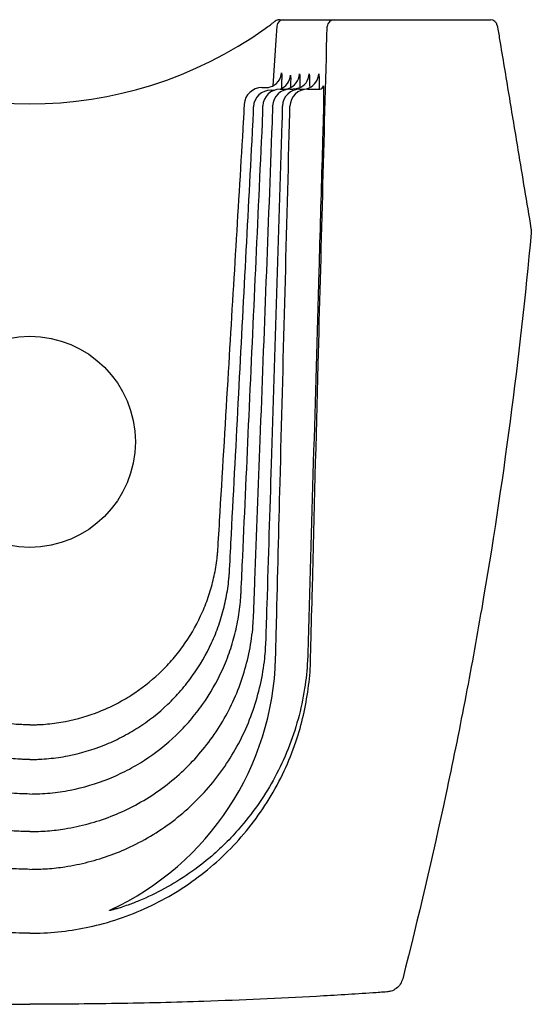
# Model space of a CAD drawing. Header units: millimetres. Extents: x 3704.645 to 3704.93, y 2460.37 to 2460.65.
import ezdxf

# ---------------------------------------------------------------- set-up
doc = ezdxf.new("R2010")
doc.units = ezdxf.units.MM
doc.layers.add('SANINDUSA', color=3, linetype='Continuous')

msp = doc.modelspace()

# ---------------------------------------------------------------- linework, layer by layer
at = {"layer": 'SANINDUSA'}
for p, q in [((3704.859804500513, 2460.64980802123), (3704.874124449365, 2460.64980802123)), ((3704.874124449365, 2460.64980802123), (3704.918449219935, 2460.64980802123)), ((3704.859129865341, 2460.634717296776), (3704.859141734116, 2460.63471746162)), ((3704.861670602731, 2460.634067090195), (3704.861682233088, 2460.634067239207)), ((3704.864256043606, 2460.634373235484), (3704.864266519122, 2460.634373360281)), ((3704.853568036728, 2460.630492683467), (3704.85465139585, 2460.630492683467)), ((3704.856179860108, 2460.629808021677), (3704.857189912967, 2460.629808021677)), ((3704.858830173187, 2460.630082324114), (3704.859772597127, 2460.630082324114)), ((3704.861624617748, 2460.630082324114), (3704.862500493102, 2460.630082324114)), ((3704.864400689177, 2460.630082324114), (3704.865215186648, 2460.630082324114)), ((3704.86655853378, 2460.630082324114), (3704.870011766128, 2460.630082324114)), ((3704.871011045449, 2460.631052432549), (3704.871032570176, 2460.630852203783)), ((3704.841129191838, 2460.4998366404), (3704.841129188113, 2460.499836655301)), ((3704.854760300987, 2460.473533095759), (3704.854760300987, 2460.47353311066)), ((3704.81043521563, 2460.396688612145), (3704.811402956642, 2460.397193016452))]:
    msp.add_line(p, q, dxfattribs=at)
at = {"layer": 'SANINDUSA', "flags": 128}
for points in [[(3704.857809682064, 2460.647944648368), (3704.857536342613, 2460.64395399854), (3704.856646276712, 2460.630959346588)], [(3704.85465139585, 2460.630492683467), (3704.855495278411, 2460.630572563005), (3704.855951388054, 2460.63068465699)], [(3704.859772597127, 2460.630082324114), (3704.860624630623, 2460.630163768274), (3704.861118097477, 2460.630288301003)], [(3704.863973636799, 2460.630330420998), (3704.863356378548, 2460.630164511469), (3704.862500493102, 2460.630082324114)]]:
    msp.add_lwpolyline(points, dxfattribs=at)
at = {"layer": 'SANINDUSA'}
msp.add_circle((3704.787669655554, 2460.52980802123), 0.03, dxfattribs=at)
for centre, radius, start, end in [((3704.858571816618, 2460.64780802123), 0.00200000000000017, 90, 127.300934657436), ((3704.859804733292, 2460.64780831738), 0.001999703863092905, 90.00666961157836, 176.0907942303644), ((3704.874124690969, 2460.64780828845), 0.001999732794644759, 90.00692239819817, 178.3733128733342), ((3704.918449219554, 2460.647808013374), 0.002000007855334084, 9.386840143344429, 89.99998908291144), ((3704.787669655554, 2460.740877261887), 0.1150000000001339, 234.47800256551, 305.52199743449), ((3704.854650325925, 2460.63499226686), 0.004499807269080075, 286.8063145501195, 356.4987424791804), ((3704.857188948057, 2460.634307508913), 0.004499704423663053, 290.0904674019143, 356.9391344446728), ((3704.859771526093, 2460.634581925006), 0.004499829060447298, 287.4125291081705, 357.3434187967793), ((3704.862499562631, 2460.634581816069), 0.004499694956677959, 289.1228207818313, 357.7443688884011), ((3704.865214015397, 2460.634581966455), 0.004499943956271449, 293.0565329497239, 358.1114883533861), ((3704.853568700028, 2460.625493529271), 0.004999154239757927, 90.00760214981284, 176.5026677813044), ((3704.856180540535, 2460.62480883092), 0.004999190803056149, 90.00779837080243, 176.9415839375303), ((3704.858830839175, 2460.625083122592), 0.00499920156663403, 90.00763286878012, 177.347151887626), ((3704.861625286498, 2460.62508309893), 0.004999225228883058, 90.00766449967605, 177.7465465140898), ((3704.86440136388, 2460.625083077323), 0.004999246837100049, 90.00773268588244, 178.1152646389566), ((3704.866558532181, 2460.625082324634), 0.005, 90, 178.4724267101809), ((3704.865215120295, 2460.634580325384), 0.004498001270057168, 270.0008452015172, 293.0517698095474), ((3704.870011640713, 2460.631082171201), 0.0009998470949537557, 270.0071868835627, 358.2955887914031), ((3704.776247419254, 2460.470372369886), 0.08124255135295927, 294.9907293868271, 358.5363702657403), ((3704.810261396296, 2460.397398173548), 0.0007305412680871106, 283.7645326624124, 294.9961276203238)]:
    msp.add_arc(centre, radius, start, end, dxfattribs=at)
for points, knots in [([(3704.854486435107, 2460.647279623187), (3704.855006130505, 2460.647650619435), (3704.855511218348, 2460.64801772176), (3704.856246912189, 2460.648561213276), (3704.856484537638, 2460.648738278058), (3704.85693788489, 2460.649078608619), (3704.857154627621, 2460.649242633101), (3704.857359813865, 2460.64939894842)], [0, 0, 0, 0, 0.500000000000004, 0.500000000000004, 0.750000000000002, 0.750000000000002, 1, 1, 1, 1]), ([(3704.858571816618, 2460.64980802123), (3704.858762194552, 2460.64980802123), (3704.858931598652, 2460.64980802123), (3704.859230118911, 2460.64980802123), (3704.859360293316, 2460.64980802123), (3704.85957137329, 2460.64980802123), (3704.859652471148, 2460.64980802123), (3704.859766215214, 2460.64980802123), (3704.859798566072, 2460.64980802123), (3704.859804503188, 2460.64980802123)], [0, 0, 0, 0, 0.25, 0.25, 0.5, 0.5, 0.75, 0.75, 1, 1, 1, 1]), ([(3704.867402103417, 2460.468152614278), (3704.867436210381, 2460.469482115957), (3704.8676067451, 2460.476129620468), (3704.868325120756, 2460.50404907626), (3704.869433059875, 2460.546631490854), (3704.870838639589, 2460.599888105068), (3704.87169672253, 2460.631872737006), (3704.872125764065, 2460.647865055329)], [0, 0, 0, 0, 0.02219344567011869, 0.1109671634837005, 0.4660621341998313, 0.7330310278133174, 1, 1, 1, 1]), ([(3704.920422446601, 2460.648134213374), (3704.920639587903, 2460.646822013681), (3704.921725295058, 2460.640261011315), (3704.923680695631, 2460.628451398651), (3704.92664962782, 2460.610532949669), (3704.928751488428, 2460.597863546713), (3704.929982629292, 2460.59044258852)], [0, 0, 0, 0, 0.06823261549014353, 0.341163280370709, 0.6140939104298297, 1, 1, 1, 1]), ([(3704.859203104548, 2460.633958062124), (3704.859203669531, 2460.633940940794), (3704.85921074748, 2460.633726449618), (3704.859198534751, 2460.632935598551), (3704.859171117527, 2460.631735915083), (3704.859132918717, 2460.630705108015), (3704.859116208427, 2460.630254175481)], [0, 0, 0, 0, 0.03028478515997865, 0.3793992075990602, 0.7285145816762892, 1, 1, 1, 1]), ([(3704.859141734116, 2460.63471746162), (3704.859158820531, 2460.634683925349), (3704.859191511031, 2460.634619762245), (3704.859199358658, 2460.634171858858), (3704.859203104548, 2460.633958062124)], [0, 0, 0, 0, 0.5226722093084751, 1, 1, 1, 1]), ([(3704.861682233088, 2460.634067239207), (3704.861699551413, 2460.634033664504), (3704.861732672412, 2460.633969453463), (3704.86174387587, 2460.63352130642), (3704.861749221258, 2460.63330748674)], [0, 0, 0, 0, 0.5228805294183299, 1, 1, 1, 1]), ([(3704.861749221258, 2460.63330748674), (3704.861749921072, 2460.633290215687), (3704.861758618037, 2460.633075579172), (3704.861751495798, 2460.63227150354), (3704.861739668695, 2460.631351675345), (3704.861719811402, 2460.630657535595), (3704.861716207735, 2460.630531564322)], [0, 0, 0, 0, 0.03789499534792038, 0.4709411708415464, 0.9039873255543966, 1, 1, 1, 1]), ([(3704.864266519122, 2460.634373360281), (3704.86428400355, 2460.63433980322), (3704.864317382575, 2460.634275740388), (3704.864331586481, 2460.633828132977), (3704.864338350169, 2460.633614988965)], [0, 0, 0, 0, 0.523814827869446, 1, 1, 1, 1]), ([(3704.864338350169, 2460.633614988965), (3704.864339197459, 2460.633597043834), (3704.864349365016, 2460.63338170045), (3704.864347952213, 2460.632579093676), (3704.864341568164, 2460.631610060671), (3704.864325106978, 2460.63085889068), (3704.864321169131, 2460.630679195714)], [0, 0, 0, 0, 0.03779413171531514, 0.4535334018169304, 0.8692742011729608, 1, 1, 1, 1]), ([(3704.866995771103, 2460.63440471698), (3704.867013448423, 2460.63437143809), (3704.867046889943, 2460.634308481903), (3704.86706396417, 2460.633865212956), (3704.867072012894, 2460.633656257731)], [0, 0, 0, 0, 0.528603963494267, 1, 1, 1, 1]), ([(3704.867072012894, 2460.633656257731), (3704.867073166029, 2460.633634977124), (3704.867084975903, 2460.633417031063), (3704.867089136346, 2460.632608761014), (3704.867089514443, 2460.631659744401), (3704.867078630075, 2460.630933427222), (3704.867076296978, 2460.630777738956)], [0, 0, 0, 0, 0.04544548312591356, 0.4654314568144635, 0.8854136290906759, 1, 1, 1, 1]), ([(3704.869711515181, 2460.634433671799), (3704.869729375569, 2460.63440081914), (3704.869762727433, 2460.634339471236), (3704.869782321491, 2460.633902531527), (3704.869791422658, 2460.633699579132)], [0, 0, 0, 0, 0.5355139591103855, 1, 1, 1, 1]), ([(3704.869791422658, 2460.633699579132), (3704.869793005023, 2460.633673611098), (3704.869806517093, 2460.633451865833), (3704.869816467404, 2460.632647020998), (3704.869822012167, 2460.631478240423), (3704.869812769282, 2460.630489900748), (3704.869808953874, 2460.63008191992)], [0, 0, 0, 0, 0.04677651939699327, 0.399432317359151, 0.7520891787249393, 1, 1, 1, 1]), ([(3704.871032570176, 2460.630852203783), (3704.871049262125, 2460.63075963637), (3704.871090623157, 2460.630530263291), (3704.871107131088, 2460.628779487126), (3704.87108408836, 2460.626009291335), (3704.871025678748, 2460.622983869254), (3704.870971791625, 2460.62101849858), (3704.870951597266, 2460.620281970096)], [0, 0, 0, 0, 0.1582739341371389, 0.3921874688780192, 0.6260227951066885, 0.8598509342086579, 1, 1, 1, 1]), ([(3704.848402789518, 2460.620924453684), (3704.848422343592, 2460.621248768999), (3704.848440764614, 2460.621567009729), (3704.848466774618, 2460.622035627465), (3704.848475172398, 2460.622190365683), (3704.848491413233, 2460.62249684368), (3704.848499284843, 2460.622649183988), (3704.848521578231, 2460.623092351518), (3704.848534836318, 2460.623372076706), (3704.848558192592, 2460.623900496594), (3704.848568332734, 2460.62415080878), (3704.848584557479, 2460.624599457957), (3704.848590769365, 2460.624800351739), (3704.848597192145, 2460.625066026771), (3704.848598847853, 2460.625148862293), (3704.848601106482, 2460.625299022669), (3704.848601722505, 2460.6253667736), (3704.848602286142, 2460.625669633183), (3704.848594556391, 2460.625798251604), (3704.848578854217, 2460.625798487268)], [0, 0, 0, 0, 0.1249999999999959, 0.1249999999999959, 0.1874999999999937, 0.1874999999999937, 0.2499999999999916, 0.2499999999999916, 0.3749999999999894, 0.3749999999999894, 0.4999999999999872, 0.4999999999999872, 0.6249999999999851, 0.6249999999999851, 0.6874999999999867, 0.6874999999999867, 0.7499999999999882, 0.7499999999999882, 1, 1, 1, 1]), ([(3704.851049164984, 2460.6201993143), (3704.851066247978, 2460.620523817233), (3704.851082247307, 2460.620842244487), (3704.851104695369, 2460.621311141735), (3704.851111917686, 2460.621465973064), (3704.851125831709, 2460.621772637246), (3704.851132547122, 2460.621925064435), (3704.851151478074, 2460.622368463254), (3704.851162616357, 2460.622648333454), (3704.851181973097, 2460.623177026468), (3704.851190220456, 2460.623427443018), (3704.851203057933, 2460.623876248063), (3704.851207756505, 2460.62407721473), (3704.851212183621, 2460.624342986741), (3704.851213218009, 2460.624425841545), (3704.851214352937, 2460.624576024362), (3704.851214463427, 2460.624643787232), (3704.8512127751, 2460.624946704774), (3704.85120411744, 2460.625075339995), (3704.851188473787, 2460.625075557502)], [0, 0, 0, 0, 0.1250000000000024, 0.1250000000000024, 0.1875000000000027, 0.1875000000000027, 0.2500000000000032, 0.2500000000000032, 0.3750000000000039, 0.3750000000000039, 0.5000000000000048, 0.5000000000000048, 0.6250000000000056, 0.6250000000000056, 0.6875000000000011, 0.6875000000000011, 0.7499999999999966, 0.7499999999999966, 1, 1, 1, 1]), ([(3704.853730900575, 2460.620426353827), (3704.853745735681, 2460.620751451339), (3704.853759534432, 2460.621070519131), (3704.853778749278, 2460.62154044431), (3704.853784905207, 2460.621695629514), (3704.85379670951, 2460.622003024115), (3704.853802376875, 2460.622155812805), (3704.853818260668, 2460.622600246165), (3704.853827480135, 2460.622880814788), (3704.853843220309, 2460.623410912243), (3704.853849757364, 2460.623661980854), (3704.853859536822, 2460.624111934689), (3704.853862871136, 2460.624313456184), (3704.85386550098, 2460.62458000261), (3704.853865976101, 2460.624663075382), (3704.853866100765, 2460.624813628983), (3704.85386575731, 2460.624881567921), (3704.853863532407, 2460.625063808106), (3704.853860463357, 2460.625156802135), (3704.853851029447, 2460.625282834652), (3704.853844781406, 2460.625314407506), (3704.853836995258, 2460.62531450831)], [0, 0, 0, 0, 0.1249999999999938, 0.1249999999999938, 0.1874999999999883, 0.1874999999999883, 0.2499999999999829, 0.2499999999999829, 0.3749999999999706, 0.3749999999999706, 0.4999999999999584, 0.4999999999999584, 0.6249999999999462, 0.6249999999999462, 0.6874999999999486, 0.6874999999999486, 0.749999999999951, 0.749999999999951, 0.8749999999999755, 0.8749999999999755, 1, 1, 1, 1]), ([(3704.856559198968, 2460.62044143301), (3704.8565793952, 2460.621001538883), (3704.856619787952, 2460.622121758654), (3704.85665564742, 2460.623591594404), (3704.856667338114, 2460.624681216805), (3704.856655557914, 2460.625212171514), (3704.85663670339, 2460.625261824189), (3704.85662992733, 2460.625279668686)], [0, 0, 0, 0, 0.2193384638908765, 0.4386800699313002, 0.6579312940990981, 0.8770651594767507, 1, 1, 1, 1]), ([(3704.859366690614, 2460.62047324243), (3704.859376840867, 2460.620793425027), (3704.859386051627, 2460.621107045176), (3704.859402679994, 2460.621721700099), (3704.85941015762, 2460.622025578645), (3704.859422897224, 2460.622605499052), (3704.859428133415, 2460.622879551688), (3704.859436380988, 2460.623396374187), (3704.85943939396, 2460.623640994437), (3704.859442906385, 2460.62407941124), (3704.859443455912, 2460.624275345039), (3704.859442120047, 2460.624620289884), (3704.859440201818, 2460.624768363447), (3704.859434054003, 2460.625004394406), (3704.859429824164, 2460.625094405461), (3704.859418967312, 2460.625216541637), (3704.859412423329, 2460.625247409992), (3704.859404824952, 2460.625247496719)], [0, 0, 0, 0, 0.125, 0.125, 0.25, 0.25, 0.375, 0.375, 0.5, 0.5, 0.625, 0.625, 0.75, 0.75, 0.875, 0.875, 1, 1, 1, 1]), ([(3704.861429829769, 2460.620319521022), (3704.86144477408, 2460.620880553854), (3704.861474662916, 2460.622002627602), (3704.861514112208, 2460.623483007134), (3704.861543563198, 2460.6245875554), (3704.86155834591, 2460.625142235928), (3704.861559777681, 2460.625195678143), (3704.861560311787, 2460.625215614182)], [0, 0, 0, 0, 0.217678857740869, 0.4353608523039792, 0.6529959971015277, 0.8705539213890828, 0.9999999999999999, 0.9999999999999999, 0.9999999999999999, 0.9999999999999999]), ([(3704.84112919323, 2460.499836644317), (3704.841328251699, 2460.503162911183), (3704.841527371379, 2460.506489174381), (3704.841726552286, 2460.509815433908), (3704.84252327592, 2460.52312047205), (3704.843320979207, 2460.536425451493), (3704.844119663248, 2460.549730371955), (3704.845544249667, 2460.573461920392), (3704.846971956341, 2460.597193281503), (3704.848402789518, 2460.620924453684)], [5.762873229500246e-11, 5.762873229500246e-11, 5.762873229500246e-11, 5.762873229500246e-11, 0.01000000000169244, 0.01000000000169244, 0.01000000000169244, 0.05000000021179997, 0.05000000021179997, 0.05000000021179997, 0.1213466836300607, 0.1213466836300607, 0.1213466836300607, 0.1213466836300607]), ([(3704.844406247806, 2460.493500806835), (3704.844580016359, 2460.496828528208), (3704.844753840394, 2460.50015624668), (3704.844927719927, 2460.503483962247), (3704.845623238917, 2460.516794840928), (3704.846319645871, 2460.530105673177), (3704.847016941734, 2460.543416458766), (3704.848357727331, 2460.569010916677), (3704.849701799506, 2460.594605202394), (3704.851049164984, 2460.6201993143)], [1.230925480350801e-08, 1.230925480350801e-08, 1.230925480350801e-08, 1.230925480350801e-08, 0.01000000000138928, 0.01000000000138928, 0.01000000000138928, 0.05000000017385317, 0.05000000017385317, 0.05000000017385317, 0.1269134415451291, 0.1269134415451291, 0.1269134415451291, 0.1269134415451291]), ([(3704.847675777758, 2460.487188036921), (3704.847826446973, 2460.490517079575), (3704.847977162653, 2460.493846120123), (3704.848127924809, 2460.497175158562), (3704.848730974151, 2460.51049132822), (3704.849334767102, 2460.523807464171), (3704.849939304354, 2460.53712356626), (3704.850569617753, 2460.551007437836), (3704.851200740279, 2460.564891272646), (3704.851832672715, 2460.578775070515), (3704.85246460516, 2460.592658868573), (3704.853097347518, 2460.606542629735), (3704.853730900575, 2460.620426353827)], [1.192455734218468e-08, 1.192455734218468e-08, 1.192455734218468e-08, 1.192455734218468e-08, 0.0100000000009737, 0.0100000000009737, 0.0100000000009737, 0.0500000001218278, 0.0500000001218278, 0.0500000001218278, 0.09170551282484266, 0.09170551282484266, 0.09170551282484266, 0.133411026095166, 0.133411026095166, 0.133411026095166, 0.133411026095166]), ([(3704.851212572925, 2460.480367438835), (3704.851338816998, 2460.483696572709), (3704.85197003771, 2460.500342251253), (3704.853174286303, 2460.532010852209), (3704.854829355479, 2460.575373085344), (3704.855982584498, 2460.605418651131), (3704.856559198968, 2460.62044143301)], [0, 0, 0, 0, 0.0713002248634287, 0.3565013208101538, 0.6782506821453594, 1, 1, 1, 1]), ([(3704.854760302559, 2460.473533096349), (3704.85486346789, 2460.476861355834), (3704.854966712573, 2460.480189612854), (3704.85507003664, 2460.483517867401), (3704.85548333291, 2460.496830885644), (3704.855897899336, 2460.510143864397), (3704.856313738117, 2460.523456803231), (3704.856818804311, 2460.539626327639), (3704.857325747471, 2460.555795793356), (3704.857834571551, 2460.571965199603), (3704.858343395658, 2460.588134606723), (3704.858854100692, 2460.604303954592), (3704.859366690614, 2460.62047324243)], [8.60897627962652e-11, 8.60897627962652e-11, 8.60897627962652e-11, 8.60897627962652e-11, 0.01000000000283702, 0.01000000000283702, 0.01000000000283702, 0.05000000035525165, 0.05000000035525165, 0.05000000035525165, 0.0985828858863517, 0.0985828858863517, 0.0985828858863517, 0.1471657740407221, 0.1471657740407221, 0.1471657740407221, 0.1471657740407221]), ([(3704.857463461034, 2460.468297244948), (3704.857548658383, 2460.471628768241), (3704.857974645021, 2460.488286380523), (3704.858842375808, 2460.521952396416), (3704.860076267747, 2460.569295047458), (3704.860978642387, 2460.603311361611), (3704.861429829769, 2460.620319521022)], [0, 0, 0, 0, 0.06574323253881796, 0.3287160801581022, 0.6643579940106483, 1, 1, 1, 1]), ([(3704.870951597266, 2460.620281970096), (3704.870932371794, 2460.61961572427), (3704.870836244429, 2460.616284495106), (3704.870432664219, 2460.602293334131), (3704.869527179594, 2460.570855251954), (3704.868180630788, 2460.523968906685), (3704.867145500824, 2460.487742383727), (3704.866627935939, 2460.469629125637)], [0, 0, 0, 0, 0.01326722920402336, 0.06633614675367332, 0.2786118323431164, 0.639305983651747, 1, 1, 1, 1]), ([(3704.930028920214, 2460.589166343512), (3704.928386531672, 2460.571295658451), (3704.926394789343, 2460.553458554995), (3704.921713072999, 2460.517882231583), (3704.919021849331, 2460.500134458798), (3704.914462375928, 2460.473610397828), (3704.912855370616, 2460.464784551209), (3704.909466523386, 2460.447163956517), (3704.907684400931, 2460.438367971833), (3704.902078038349, 2460.412041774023), (3704.897993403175, 2460.394570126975), (3704.893559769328, 2460.377178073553)], [0, 0, 0, 0, 0.2500000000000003, 0.2500000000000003, 0.5000000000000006, 0.5000000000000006, 0.6250000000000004, 0.6250000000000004, 0.7500000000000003, 0.7500000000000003, 1, 1, 1, 1]), ([(3704.787669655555, 2460.449359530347), (3704.787245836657, 2460.449359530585), (3704.786818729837, 2460.449364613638), (3704.785969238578, 2460.449384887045), (3704.785544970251, 2460.449400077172), (3704.784273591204, 2460.449460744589), (3704.783427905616, 2460.449521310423), (3704.78089653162, 2460.449763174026), (3704.779215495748, 2460.450004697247), (3704.77420161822, 2460.450971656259), (3704.770973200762, 2460.451922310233), (3704.766294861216, 2460.453788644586), (3704.764762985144, 2460.454484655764), (3704.762507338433, 2460.455641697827), (3704.761762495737, 2460.456046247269), (3704.760287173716, 2460.456893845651), (3704.759560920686, 2460.457334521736), (3704.755998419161, 2460.459613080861), (3704.753353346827, 2460.461682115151), (3704.749687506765, 2460.465148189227), (3704.748516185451, 2460.466364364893), (3704.746837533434, 2460.468282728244), (3704.746292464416, 2460.46893645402), (3704.745239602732, 2460.470261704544), (3704.744730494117, 2460.470934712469), (3704.742270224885, 2460.474350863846), (3704.740572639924, 2460.4772459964), (3704.738790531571, 2460.481068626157), (3704.738451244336, 2460.481843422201), (3704.737807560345, 2460.483413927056), (3704.737503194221, 2460.484209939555), (3704.73665190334, 2460.486604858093), (3704.736163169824, 2460.488218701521), (3704.73533975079, 2460.491480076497), (3704.735005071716, 2460.493127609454), (3704.734619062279, 2460.495624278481), (3704.734509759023, 2460.496460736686), (3704.734375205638, 2460.497721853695), (3704.734315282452, 2460.49835402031), (3704.734266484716, 2460.498988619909), (3704.734236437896, 2460.499412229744), (3704.734222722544, 2460.499624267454), (3704.734210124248, 2460.499836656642)], [0, 0, 0, 0, 0.01562499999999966, 0.01562499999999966, 0.03124999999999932, 0.03124999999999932, 0.0624999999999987, 0.0624999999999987, 0.1249999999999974, 0.1249999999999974, 0.2499999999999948, 0.2499999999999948, 0.3124999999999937, 0.3124999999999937, 0.3437499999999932, 0.3437499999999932, 0.3749999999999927, 0.3749999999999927, 0.4999999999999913, 0.4999999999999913, 0.5624999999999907, 0.5624999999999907, 0.5937499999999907, 0.5937499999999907, 0.6249999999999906, 0.6249999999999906, 0.7499999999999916, 0.7499999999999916, 0.7812499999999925, 0.7812499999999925, 0.8124999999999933, 0.8124999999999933, 0.8749999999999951, 0.8749999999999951, 0.937499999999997, 0.937499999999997, 0.968749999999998, 0.968749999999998, 0.984374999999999, 0.9921874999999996, 0.9921874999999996, 1, 1, 1, 1]), ([(3704.787669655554, 2460.449359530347), (3704.788093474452, 2460.449359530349), (3704.788520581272, 2460.449364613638), (3704.789370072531, 2460.449384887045), (3704.789794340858, 2460.449400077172), (3704.791065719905, 2460.449460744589), (3704.791911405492, 2460.449521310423), (3704.794442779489, 2460.449763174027), (3704.79612381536, 2460.450004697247), (3704.801137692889, 2460.450971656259), (3704.804366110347, 2460.451922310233), (3704.809044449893, 2460.453788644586), (3704.810576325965, 2460.454484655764), (3704.812831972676, 2460.455641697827), (3704.813576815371, 2460.45604624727), (3704.815052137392, 2460.456893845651), (3704.815778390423, 2460.457334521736), (3704.819340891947, 2460.459613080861), (3704.821985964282, 2460.461682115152), (3704.825651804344, 2460.465148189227), (3704.826823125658, 2460.466364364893), (3704.828501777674, 2460.468282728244), (3704.829046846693, 2460.46893645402), (3704.830099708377, 2460.470261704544), (3704.830608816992, 2460.470934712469), (3704.833069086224, 2460.474350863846), (3704.834766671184, 2460.4772459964), (3704.836548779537, 2460.481068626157), (3704.836888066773, 2460.481843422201), (3704.837531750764, 2460.483413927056), (3704.837836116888, 2460.484209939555), (3704.838687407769, 2460.486604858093), (3704.839176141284, 2460.488218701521), (3704.839999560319, 2460.491480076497), (3704.840334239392, 2460.493127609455), (3704.84072024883, 2460.495624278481), (3704.840829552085, 2460.496460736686), (3704.840964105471, 2460.497721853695), (3704.841024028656, 2460.498354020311), (3704.841072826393, 2460.498988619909), (3704.841102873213, 2460.499412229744), (3704.841116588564, 2460.499624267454), (3704.84112918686, 2460.499836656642)], [0, 0, 0, 0, 0.015625, 0.015625, 0.03125, 0.03125, 0.06250000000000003, 0.06250000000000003, 0.1250000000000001, 0.1250000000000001, 0.2500000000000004, 0.2500000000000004, 0.3125000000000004, 0.3125000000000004, 0.3437500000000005, 0.3437500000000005, 0.3750000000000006, 0.3750000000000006, 0.5000000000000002, 0.5000000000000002, 0.5625000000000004, 0.5625000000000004, 0.5937500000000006, 0.5937500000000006, 0.6250000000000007, 0.6250000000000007, 0.7500000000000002, 0.7500000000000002, 0.7812500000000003, 0.7812500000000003, 0.8125000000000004, 0.8125000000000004, 0.8750000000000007, 0.8750000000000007, 0.9375000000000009, 0.9375000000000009, 0.9687500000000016, 0.9687500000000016, 0.9843750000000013, 0.9921875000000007, 0.9921875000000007, 1, 1, 1, 1]), ([(3704.787669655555, 2460.439509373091), (3704.787217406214, 2460.43950937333), (3704.786762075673, 2460.439514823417), (3704.785855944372, 2460.439536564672), (3704.785403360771, 2460.439552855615), (3704.784047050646, 2460.439617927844), (3704.782242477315, 2460.439747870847), (3704.780445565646, 2460.439963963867), (3704.77865250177, 2460.44022332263), (3704.77775607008, 2460.440375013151), (3704.773309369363, 2460.441237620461), (3704.769870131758, 2460.442255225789), (3704.764882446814, 2460.444256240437), (3704.763248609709, 2460.445002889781), (3704.760841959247, 2460.446245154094), (3704.760045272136, 2460.446680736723), (3704.758475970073, 2460.447588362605), (3704.757705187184, 2460.448059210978), (3704.753919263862, 2460.450496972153), (3704.75110628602, 2460.45271221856), (3704.747857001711, 2460.455809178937), (3704.74722060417, 2460.456445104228), (3704.745975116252, 2460.457750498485), (3704.745365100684, 2460.458421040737), (3704.743583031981, 2460.460476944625), (3704.742469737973, 2460.461893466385), (3704.73934668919, 2460.466276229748), (3704.737551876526, 2460.469374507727), (3704.73529659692, 2460.474290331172), (3704.734616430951, 2460.475981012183), (3704.733431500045, 2460.47938622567), (3704.732922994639, 2460.481107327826), (3704.73207051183, 2460.484585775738), (3704.73172653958, 2460.486343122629), (3704.73133478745, 2460.489006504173), (3704.731224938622, 2460.489898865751), (3704.731091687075, 2460.491244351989), (3704.731032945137, 2460.491918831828), (3704.730986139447, 2460.492595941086), (3704.730957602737, 2460.493047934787), (3704.730944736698, 2460.493274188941), (3704.730933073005, 2460.493500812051)], [0, 0, 0, 0, 0.01562499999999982, 0.01562499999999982, 0.03124999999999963, 0.03124999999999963, 0.06249999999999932, 0.093749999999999, 0.093749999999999, 0.1249999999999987, 0.1249999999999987, 0.2499999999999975, 0.2499999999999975, 0.3124999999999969, 0.3124999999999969, 0.3437499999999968, 0.3437499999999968, 0.3749999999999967, 0.3749999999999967, 0.4999999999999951, 0.4999999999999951, 0.5312499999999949, 0.5312499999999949, 0.5624999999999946, 0.5624999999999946, 0.624999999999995, 0.624999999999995, 0.7499999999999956, 0.7499999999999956, 0.812499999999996, 0.812499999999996, 0.8749999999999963, 0.8749999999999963, 0.9374999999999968, 0.9374999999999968, 0.9687499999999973, 0.9687499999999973, 0.9843749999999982, 0.9921874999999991, 0.9921874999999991, 1, 1, 1, 1]), ([(3704.787669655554, 2460.439509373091), (3704.788121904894, 2460.439509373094), (3704.788577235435, 2460.439514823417), (3704.789483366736, 2460.439536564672), (3704.789935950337, 2460.439552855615), (3704.791292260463, 2460.439617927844), (3704.793096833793, 2460.439747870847), (3704.794893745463, 2460.439963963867), (3704.796686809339, 2460.44022332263), (3704.797583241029, 2460.440375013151), (3704.802029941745, 2460.441237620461), (3704.805469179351, 2460.442255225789), (3704.810456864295, 2460.444256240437), (3704.8120907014, 2460.445002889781), (3704.814497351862, 2460.446245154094), (3704.815294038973, 2460.446680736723), (3704.816863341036, 2460.447588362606), (3704.817634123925, 2460.448059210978), (3704.821420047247, 2460.450496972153), (3704.824233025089, 2460.45271221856), (3704.827482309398, 2460.455809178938), (3704.828118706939, 2460.456445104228), (3704.829364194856, 2460.457750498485), (3704.829974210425, 2460.458421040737), (3704.831756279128, 2460.460476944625), (3704.832869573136, 2460.461893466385), (3704.835992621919, 2460.466276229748), (3704.837787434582, 2460.469374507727), (3704.840042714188, 2460.474290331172), (3704.840722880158, 2460.475981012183), (3704.841907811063, 2460.479386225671), (3704.84241631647, 2460.481107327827), (3704.843268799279, 2460.484585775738), (3704.843612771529, 2460.486343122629), (3704.844004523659, 2460.489006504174), (3704.844114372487, 2460.489898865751), (3704.844247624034, 2460.491244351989), (3704.844306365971, 2460.491918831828), (3704.844353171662, 2460.492595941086), (3704.844381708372, 2460.493047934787), (3704.844394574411, 2460.493274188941), (3704.844406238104, 2460.493500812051)], [0, 0, 0, 0, 0.01562500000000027, 0.01562500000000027, 0.03125000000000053, 0.03125000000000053, 0.06250000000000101, 0.09375000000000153, 0.09375000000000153, 0.1250000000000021, 0.1250000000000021, 0.2500000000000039, 0.2500000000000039, 0.3125000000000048, 0.3125000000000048, 0.3437500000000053, 0.3437500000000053, 0.3750000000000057, 0.3750000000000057, 0.5000000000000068, 0.5000000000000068, 0.5312500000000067, 0.5312500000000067, 0.5625000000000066, 0.5625000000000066, 0.6250000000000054, 0.6250000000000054, 0.7500000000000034, 0.7500000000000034, 0.8125000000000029, 0.8125000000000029, 0.8750000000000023, 0.8750000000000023, 0.9375000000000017, 0.9375000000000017, 0.9687500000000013, 0.9687500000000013, 0.9843750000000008, 0.9921875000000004, 0.9921875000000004, 1, 1, 1, 1]), ([(3704.787669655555, 2460.429695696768), (3704.78574050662, 2460.429695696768), (3704.783819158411, 2460.429788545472), (3704.780948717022, 2460.43006566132), (3704.779993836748, 2460.430181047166), (3704.778087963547, 2460.430458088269), (3704.777135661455, 2460.430620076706), (3704.772420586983, 2460.431539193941), (3704.76877056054, 2460.432623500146), (3704.763473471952, 2460.434758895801), (3704.76173763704, 2460.435556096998), (3704.759179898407, 2460.436883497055), (3704.758333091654, 2460.437349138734), (3704.756671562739, 2460.43831555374), (3704.755855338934, 2460.43881698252), (3704.751845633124, 2460.441413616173), (3704.748864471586, 2460.443774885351), (3704.745420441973, 2460.447080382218), (3704.744745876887, 2460.447759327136), (3704.743425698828, 2460.449153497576), (3704.742778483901, 2460.449870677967), (3704.740898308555, 2460.45205759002), (3704.739723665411, 2460.453564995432), (3704.736429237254, 2460.458231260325), (3704.734536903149, 2460.461532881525), (3704.732560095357, 2460.46590382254), (3704.73218338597, 2460.466792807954), (3704.731475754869, 2460.468581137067), (3704.731144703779, 2460.469480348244), (3704.730218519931, 2460.472192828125), (3704.729690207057, 2460.47402091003), (3704.728808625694, 2460.47771587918), (3704.728455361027, 2460.479582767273), (3704.72805790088, 2460.482412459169), (3704.727947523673, 2460.483360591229), (3704.727815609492, 2460.484790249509), (3704.727758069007, 2460.485506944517), (3704.727713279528, 2460.486226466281), (3704.727686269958, 2460.486706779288), (3704.72767425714, 2460.486947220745), (3704.727663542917, 2460.487188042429)], [0, 0, 0, 0, 0.06250000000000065, 0.06250000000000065, 0.09375000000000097, 0.09375000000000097, 0.1250000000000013, 0.1250000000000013, 0.2500000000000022, 0.2500000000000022, 0.3125000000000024, 0.3125000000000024, 0.3437500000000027, 0.3437500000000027, 0.375000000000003, 0.375000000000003, 0.5000000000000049, 0.5000000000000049, 0.531250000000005, 0.531250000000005, 0.5625000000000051, 0.5625000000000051, 0.6250000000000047, 0.6250000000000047, 0.7500000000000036, 0.7500000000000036, 0.7812500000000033, 0.7812500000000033, 0.8125000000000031, 0.8125000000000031, 0.8750000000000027, 0.8750000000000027, 0.9375000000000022, 0.9375000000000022, 0.9687500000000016, 0.9687500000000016, 0.9843750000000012, 0.9921875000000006, 0.9921875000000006, 1, 1, 1, 1]), ([(3704.787669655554, 2460.429695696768), (3704.789598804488, 2460.429695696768), (3704.791520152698, 2460.429788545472), (3704.794390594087, 2460.43006566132), (3704.79534547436, 2460.430181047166), (3704.797251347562, 2460.430458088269), (3704.798203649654, 2460.430620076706), (3704.802918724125, 2460.431539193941), (3704.806568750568, 2460.432623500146), (3704.811865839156, 2460.434758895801), (3704.813601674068, 2460.435556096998), (3704.816159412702, 2460.436883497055), (3704.817006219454, 2460.437349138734), (3704.81866774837, 2460.43831555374), (3704.819483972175, 2460.43881698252), (3704.823493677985, 2460.441413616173), (3704.826474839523, 2460.443774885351), (3704.829918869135, 2460.447080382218), (3704.830593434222, 2460.447759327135), (3704.831913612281, 2460.449153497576), (3704.832560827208, 2460.449870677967), (3704.834441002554, 2460.45205759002), (3704.835615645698, 2460.453564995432), (3704.838910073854, 2460.458231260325), (3704.840802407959, 2460.461532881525), (3704.842779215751, 2460.46590382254), (3704.843155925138, 2460.466792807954), (3704.84386355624, 2460.468581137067), (3704.844194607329, 2460.469480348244), (3704.845120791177, 2460.472192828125), (3704.845649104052, 2460.47402091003), (3704.846530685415, 2460.47771587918), (3704.846883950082, 2460.479582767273), (3704.847281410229, 2460.482412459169), (3704.847391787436, 2460.483360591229), (3704.847523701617, 2460.48479024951), (3704.847581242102, 2460.485506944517), (3704.847626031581, 2460.486226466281), (3704.84765304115, 2460.486706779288), (3704.847665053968, 2460.486947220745), (3704.847675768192, 2460.487188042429)], [0, 0, 0, 0, 0.06249999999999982, 0.06249999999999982, 0.09374999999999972, 0.09374999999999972, 0.1249999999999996, 0.1249999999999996, 0.249999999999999, 0.249999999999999, 0.3124999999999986, 0.3124999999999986, 0.3437499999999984, 0.3437499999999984, 0.3749999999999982, 0.3749999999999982, 0.4999999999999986, 0.4999999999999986, 0.531249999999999, 0.531249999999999, 0.5624999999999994, 0.5624999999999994, 0.6249999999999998, 0.6249999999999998, 0.7500000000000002, 0.7500000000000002, 0.7812500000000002, 0.7812500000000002, 0.8125000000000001, 0.8125000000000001, 0.8749999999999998, 0.8749999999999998, 0.9374999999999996, 0.9374999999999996, 0.9687499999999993, 0.9687499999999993, 0.9843749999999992, 0.9921874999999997, 0.9921874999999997, 1, 1, 1, 1]), ([(3704.787669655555, 2460.419009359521), (3704.785996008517, 2460.419047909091), (3704.782648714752, 2460.419125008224), (3704.777078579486, 2460.419811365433), (3704.771011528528, 2460.421112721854), (3704.764562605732, 2460.423242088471), (3704.758266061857, 2460.426084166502), (3704.75222390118, 2460.42967448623), (3704.746523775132, 2460.433981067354), (3704.741330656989, 2460.438895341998), (3704.73673200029, 2460.444375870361), (3704.732765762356, 2460.45033449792), (3704.729479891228, 2460.456701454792), (3704.726940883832, 2460.463409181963), (3704.72516760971, 2460.470361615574), (3704.724345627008, 2460.47605966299), (3704.724175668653, 2460.479404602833), (3704.724126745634, 2460.480367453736)], [0, 0, 0, 0, 0.05142459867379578, 0.1028491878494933, 0.1722290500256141, 0.2418088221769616, 0.3111891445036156, 0.3841754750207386, 0.4573939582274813, 0.5303812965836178, 0.6035272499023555, 0.6769057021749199, 0.750052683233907, 0.8234071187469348, 0.8969946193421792, 0.9703495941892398, 1, 1, 1, 1]), ([(3704.787669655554, 2460.419009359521), (3704.789343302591, 2460.419047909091), (3704.792690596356, 2460.419125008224), (3704.798260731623, 2460.419811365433), (3704.80432778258, 2460.421112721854), (3704.810776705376, 2460.423242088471), (3704.817073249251, 2460.426084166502), (3704.823115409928, 2460.42967448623), (3704.828815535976, 2460.433981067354), (3704.834008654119, 2460.438895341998), (3704.838607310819, 2460.444375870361), (3704.842573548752, 2460.45033449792), (3704.845859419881, 2460.456701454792), (3704.848398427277, 2460.463409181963), (3704.850171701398, 2460.470361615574), (3704.850993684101, 2460.47605966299), (3704.851163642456, 2460.479404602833), (3704.851212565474, 2460.480367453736)], [0, 0, 0, 0, 0.05142459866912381, 0.1028491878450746, 0.1722290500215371, 0.2418088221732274, 0.3111891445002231, 0.3841754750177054, 0.4573939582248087, 0.5303812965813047, 0.6035272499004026, 0.6769057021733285, 0.7500526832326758, 0.823407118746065, 0.8969946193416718, 0.9703495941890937, 1, 1, 1, 1]), ([(3704.787669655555, 2460.408267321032), (3704.785996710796, 2460.408303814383), (3704.782650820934, 2460.408376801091), (3704.777082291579, 2460.409026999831), (3704.771010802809, 2460.410258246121), (3704.764539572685, 2460.412274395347), (3704.758071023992, 2460.415020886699), (3704.751716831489, 2460.418579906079), (3704.74559341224, 2460.422964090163), (3704.739985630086, 2460.428002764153), (3704.734986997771, 2460.433655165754), (3704.730640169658, 2460.439829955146), (3704.72699740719, 2460.446456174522), (3704.724130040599, 2460.453465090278), (3704.722066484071, 2460.460756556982), (3704.720902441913, 2460.467488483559), (3704.720673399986, 2460.471769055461), (3704.720579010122, 2460.47353311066)], [0, 0, 0, 0, 0.04845337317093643, 0.09690675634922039, 0.1621972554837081, 0.2276562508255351, 0.2929472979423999, 0.3654847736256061, 0.4382526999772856, 0.5107916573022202, 0.5835568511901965, 0.6565528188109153, 0.729319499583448, 0.802393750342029, 0.8756999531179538, 0.9487750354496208, 1, 1, 1, 1]), ([(3704.787669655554, 2460.408267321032), (3704.789342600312, 2460.408303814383), (3704.792688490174, 2460.408376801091), (3704.79825701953, 2460.409026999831), (3704.804328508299, 2460.410258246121), (3704.810799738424, 2460.412274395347), (3704.817268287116, 2460.415020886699), (3704.82362247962, 2460.418579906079), (3704.829745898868, 2460.422964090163), (3704.835353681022, 2460.428002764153), (3704.840352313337, 2460.433655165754), (3704.84469914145, 2460.439829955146), (3704.848341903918, 2460.446456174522), (3704.851209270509, 2460.453465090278), (3704.853272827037, 2460.460756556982), (3704.854436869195, 2460.467488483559), (3704.854665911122, 2460.471769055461), (3704.854760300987, 2460.47353311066)], [0, 0, 0, 0, 0.04845337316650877, 0.09690675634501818, 0.1621972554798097, 0.2276562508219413, 0.2929472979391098, 0.3654847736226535, 0.4382526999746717, 0.5107916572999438, 0.5835568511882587, 0.6565528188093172, 0.7293194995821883, 0.8023937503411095, 0.8756999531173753, 0.9487750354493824, 1, 1, 1, 1]), ([(3704.787669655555, 2460.390088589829), (3704.786335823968, 2460.390108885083), (3704.782317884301, 2460.390170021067), (3704.775638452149, 2460.390876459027), (3704.767456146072, 2460.392543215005), (3704.75921755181, 2460.395189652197), (3704.751063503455, 2460.398846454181), (3704.743361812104, 2460.403382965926), (3704.736229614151, 2460.408770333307), (3704.729735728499, 2460.414910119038), (3704.723945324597, 2460.421740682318), (3704.718963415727, 2460.429201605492), (3704.714826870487, 2460.437180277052), (3704.711758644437, 2460.44515521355), (3704.70965019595, 2460.4529717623), (3704.708408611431, 2460.460520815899), (3704.707937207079, 2460.465600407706), (3704.707937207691, 2460.468152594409), (3704.707937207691, 2460.468152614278)], [0, 0, 0, 0, 0.03236755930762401, 0.09750173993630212, 0.1626360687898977, 0.2347396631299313, 0.3070735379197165, 0.3791789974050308, 0.451346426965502, 0.523742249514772, 0.5959121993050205, 0.6685485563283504, 0.7414142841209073, 0.8140526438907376, 0.8759880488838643, 0.9380637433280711, 0.9999995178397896, 1, 1, 1, 1]), ([(3704.787669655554, 2460.390088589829), (3704.789003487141, 2460.390108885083), (3704.793021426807, 2460.390170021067), (3704.799700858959, 2460.390876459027), (3704.807883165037, 2460.392543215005), (3704.816121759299, 2460.395189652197), (3704.824275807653, 2460.398846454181), (3704.831977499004, 2460.403382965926), (3704.839109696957, 2460.408770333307), (3704.845603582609, 2460.414910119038), (3704.851393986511, 2460.421740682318), (3704.856375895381, 2460.429201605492), (3704.860512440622, 2460.437180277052), (3704.863580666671, 2460.44515521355), (3704.865689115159, 2460.452971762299), (3704.866930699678, 2460.460520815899), (3704.867402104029, 2460.465600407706), (3704.867402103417, 2460.468152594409), (3704.867402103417, 2460.468152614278)], [0, 0, 0, 0, 0.03236755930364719, 0.09750173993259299, 0.1626360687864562, 0.2347396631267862, 0.3070735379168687, 0.3791789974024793, 0.4513464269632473, 0.5237422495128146, 0.5959121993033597, 0.6685485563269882, 0.7414142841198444, 0.8140526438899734, 0.8759880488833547, 0.9380637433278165, 0.9999995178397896, 1, 1, 1, 1]), ([(3704.866627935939, 2460.469629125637), (3704.866627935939, 2460.469629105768), (3704.866627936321, 2460.468962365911), (3704.8664350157, 2460.465630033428), (3704.865833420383, 2460.459351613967), (3704.863995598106, 2460.45092317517), (3704.861168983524, 2460.442466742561), (3704.857468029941, 2460.434537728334), (3704.853052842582, 2460.427174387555), (3704.849556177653, 2460.422795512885), (3704.847807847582, 2460.420606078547)], [0, 0, 0, 0, 1.113942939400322e-06, 0.03738182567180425, 0.187084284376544, 0.3532378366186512, 0.5199212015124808, 0.6860742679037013, 0.8430373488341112, 1, 1, 1, 1]), ([(3704.847807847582, 2460.420606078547), (3704.846472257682, 2460.419105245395), (3704.843801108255, 2460.416103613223), (3704.838852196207, 2460.411524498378), (3704.832955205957, 2460.406954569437), (3704.826012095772, 2460.402669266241), (3704.820120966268, 2460.399848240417), (3704.81595118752, 2460.398247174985), (3704.813856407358, 2460.397537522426), (3704.8124233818, 2460.397097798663), (3704.81143139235, 2460.396821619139), (3704.810776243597, 2460.396661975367), (3704.810447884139, 2460.39659785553), (3704.810299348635, 2460.396584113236), (3704.810286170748, 2460.396609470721), (3704.810358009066, 2460.396652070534), (3704.810418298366, 2460.39668060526), (3704.81043521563, 2460.396688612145)], [0, 0, 0, 0, 0.1286338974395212, 0.2572648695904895, 0.4312575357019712, 0.6057374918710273, 0.7794520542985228, 0.8508078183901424, 0.8960160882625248, 0.925257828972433, 0.9519572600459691, 0.9682183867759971, 0.9774530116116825, 0.9844614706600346, 0.9915245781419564, 0.9976217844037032, 1, 1, 1, 1]), ([(3704.893559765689, 2460.377178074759), (3704.893366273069, 2460.376644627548), (3704.892979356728, 2460.375577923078), (3704.891769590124, 2460.374345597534), (3704.890404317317, 2460.373611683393), (3704.889454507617, 2460.373478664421), (3704.889062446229, 2460.373423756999)], [0, 0, 0, 0, 0.2704111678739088, 0.5407260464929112, 0.8104214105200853, 1, 1, 1, 1]), ([(3704.686276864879, 2460.373423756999), (3704.687607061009, 2460.373332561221), (3704.694258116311, 2460.372876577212), (3704.711560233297, 2460.371820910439), (3704.735782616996, 2460.3707429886), (3704.762932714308, 2460.370031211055), (3704.779423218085, 2460.369951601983), (3704.787669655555, 2460.369911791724)], [0, 0, 0, 0, 0.03941936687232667, 0.1970990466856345, 0.512472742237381, 0.7562013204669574, 1, 1, 1, 1]), ([(3704.889062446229, 2460.373423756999), (3704.8877322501, 2460.373332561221), (3704.881081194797, 2460.372876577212), (3704.863779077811, 2460.371820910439), (3704.839556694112, 2460.3707429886), (3704.812406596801, 2460.370031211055), (3704.795916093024, 2460.369951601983), (3704.787669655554, 2460.369911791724)], [0, 0, 0, 0, 0.0394193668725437, 0.1970990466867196, 0.5124727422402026, 0.7562013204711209, 1, 1, 1, 1])]:
    msp.add_open_spline(points, degree=3, knots=knots, dxfattribs=at)
msp.add_open_spline([(3704.92998263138, 2460.590442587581), (3704.930052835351, 2460.590019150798), (3704.930068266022, 2460.589593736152), (3704.930028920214, 2460.589166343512)], degree=3, dxfattribs=at)

doc.saveas('drawing.dxf')
